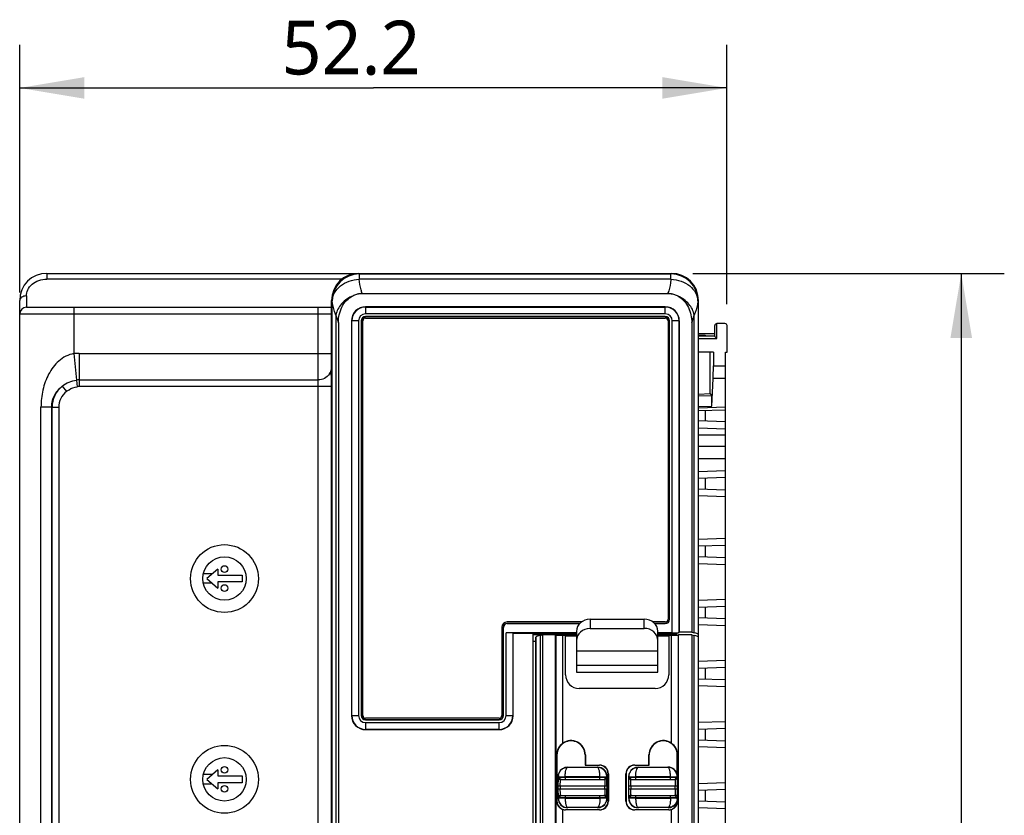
# Model space of a CAD drawing. Header units: inches. Extents: x 0 to 23.4, y 0 to 16.5.
# Tile 8 of 18: x 6.8 to 9.7, y 6.2 to 8.5. Entities that reach past the tile are written whole.
import ezdxf

# ---------------------------------------------------------------- set-up
doc = ezdxf.new("R2010")
doc.units = ezdxf.units.IN
doc.header["$LTSCALE"] = 1.28622
doc.header["$MEASUREMENT"] = 0
doc.layers.get('0').update_dxf_attribs({"linetype": 'CONTINUOUS'})
doc.layers.add('MIO-CMT0A_-DIM', color=7, linetype='CONTINUOUS')
doc.layers.add('MIO-CMT0A_-SHAPE', color=7, linetype='CONTINUOUS')
doc.styles.add('TEXTSTYLE_3', font='malgun.ttf')
doc.dimstyles.new('DIMSTYLE_1', dxfattribs={"dimtxt": 0.15625, "dimasz": 0.1875, "dimexe": 0.125, "dimexo": 0.0625, "dimgap": 0.039062, "dimtad": 1, "dimdec": 1, "dimzin": 4, "dimdsep": 46, "dimtxsty": 'TEXTSTYLE_3', "dimblk": '_FILLED', "dimblk1": '_FILLED', "dimblk2": '_FILLED', "dimcen": 0.09, "dimadec": 5, "dimazin": 1, "dimtfac": 1, "dimtdec": 5, "dimtofl": 0, "dimtmove": 0, "dimatfit": 3, "dimldrblk": '_FILLED', "dimfxl": 1, "dimtolj": 1, "dimtzin": 4, "dimarcsym": 0})
doc.dimstyles.new('DIMSTYLE_2', dxfattribs={"dimtxt": 0.15625, "dimasz": 0.1875, "dimexe": 0.125, "dimexo": 0.0625, "dimgap": 0.039062, "dimtad": 1, "dimdec": 5, "dimzin": 4, "dimdsep": 46, "dimtxsty": 'TEXTSTYLE_3', "dimblk": '_FILLED', "dimblk1": '_FILLED', "dimblk2": '_FILLED', "dimcen": 0.09, "dimadec": 5, "dimazin": 1, "dimtfac": 1, "dimtdec": 5, "dimtofl": 0, "dimtmove": 0, "dimatfit": 3, "dimldrblk": '_FILLED', "dimfxl": 1, "dimtolj": 1, "dimtzin": 4, "dimarcsym": 0})

# ---------------------------------------------------------------- blocks, each defined once
blk = doc.blocks.new('_FILLED')
at = {"color": 0, "linetype": 'BYBLOCK'}
blk.add_solid([(0, 0), (-1, 0.167), (-1, -0.167)], dxfattribs=at)
blk = doc.blocks.new('*D2')
at = {"layer": 'MIO-CMT0A_-DIM', "color": 2, "linetype": 'CONTINUOUS'}
for p, q in [((6.8006, 7.7326), (6.8006, 8.4513)), ((8.8537, 7.6991), (8.8537, 8.4513)), ((6.8006, 8.3263), (7.8272, 8.3263)), ((8.8537, 8.3263), (7.8272, 8.3263))]:
    blk.add_line(p, q, dxfattribs=at)
at = {"layer": 'MIO-CMT0A_-DIM', "color": 2, "linetype": 'CONTINUOUS', "xscale": 0.1875, "yscale": 0.1875, "zscale": 0.1875, "rotation": 180}
blk.add_blockref('_FILLED', (6.8006, 8.3263), dxfattribs=at)
at = {"layer": 'MIO-CMT0A_-DIM', "color": 2, "linetype": 'CONTINUOUS', "xscale": 0.1875, "yscale": 0.1875, "zscale": 0.1875}
blk.add_blockref('_FILLED', (8.8537, 8.3263), dxfattribs=at)
at = {"layer": 'MIO-CMT0A_-DIM', "color": 2, "linetype": 'CONTINUOUS', "insert": (7.7623, 8.5216), "char_height": 0.15625, "width": 0.406829, "attachment_point": 2, "line_spacing_factor": 0.9, "style": 'TEXTSTYLE_3'}
blk.add_mtext('52.2', dxfattribs=at)
blk = doc.blocks.new('*D4')
at = {"layer": 'MIO-CMT0A_-DIM', "color": 2, "linetype": 'CONTINUOUS'}
for p, q in [((8.7549, 7.7882), (9.6587, 7.7882)), ((9.5337, 7.7882), (9.5337, 5.8)), ((9.5337, 3.8118), (9.5337, 5.8)), ((8.7549, 3.8118), (9.6587, 3.8118))]:
    blk.add_line(p, q, dxfattribs=at)
at = {"layer": 'MIO-CMT0A_-DIM', "color": 2, "linetype": 'CONTINUOUS', "xscale": 0.1875, "yscale": 0.1875, "zscale": 0.1875}
for p, rotation in [((9.5337, 7.7882), 90), ((9.5337, 3.8118), 270)]:
    blk.add_blockref('_FILLED', p, dxfattribs=dict(at, rotation=rotation))
at = {"layer": 'MIO-CMT0A_-DIM', "color": 2, "linetype": 'CONTINUOUS', "insert": (9.3384, 5.7125), "char_height": 0.15625, "width": 0.359375, "attachment_point": 2, "rotation": 90, "line_spacing_factor": 0.9, "style": 'TEXTSTYLE_3'}
blk.add_mtext('101', dxfattribs=at)

msp = doc.modelspace()

# ---------------------------------------------------------------- linework, layer by layer
at = {"layer": 'MIO-CMT0A_-SHAPE', "color": 7, "linetype": 'CONTINUOUS'}
for p, q in [((6.879335, 7.788182), (6.879335, 7.771778)), ((6.879335, 7.788182), (8.692381, 7.788182)), ((7.785876, 7.787046), (7.784793, 7.788182)), ((7.786189, 7.786775), (7.785876, 7.787046)), ((7.786189, 7.786775), (7.786189, 7.771135)), ((7.786189, 7.786775), (8.690986, 7.786775)), ((8.691299, 7.787046), (8.690986, 7.786775)), ((8.690986, 7.771135), (8.690986, 7.786775)), ((8.692381, 7.788182), (8.691299, 7.787046)), ((7.736749, 7.771778), (6.879335, 7.771778)), ((8.690986, 7.771135), (7.78619, 7.771135)), ((6.82028, 7.722566), (6.82028, 7.689757)), ((7.795163, 7.729127), (7.7948, 7.73022)), ((8.682011, 7.729127), (7.795163, 7.729127)), ((8.682375, 7.73022), (8.682011, 7.729127)), ((6.800595, 3.914167), (6.800595, 7.709442)), ((6.82028, 7.689757), (7.706107, 7.689757)), ((6.958075, 7.689757), (6.958075, 7.555173)), ((7.666737, 3.91023), (7.666737, 7.689757)), ((7.70611, 3.890417), (7.706107, 7.709496)), ((7.707244, 7.708413), (7.706107, 7.709496)), ((7.707244, 3.938915), (7.707244, 7.708413)), ((7.707244, 7.708413), (7.707635, 7.708143)), ((8.674611, 7.691132), (7.804532, 7.691132)), ((7.804532, 7.690421), (7.804532, 7.670748)), ((7.804532, 7.690421), (8.674611, 7.690421)), ((8.674611, 7.670748), (8.674611, 7.690421)), ((8.76954, 7.708143), (8.769931, 7.708413)), ((8.771068, 7.709496), (8.769931, 7.708413)), ((8.769931, 7.708413), (8.769931, 6.741473)), ((8.771064, 3.890417), (8.771068, 7.709496)), ((7.706107, 7.670072), (6.800595, 7.670072)), ((7.718399, 7.667228), (7.718399, 4.073267)), ((7.718399, 7.667228), (7.725792, 7.644989)), ((8.674611, 7.670748), (7.804532, 7.670748)), ((8.674611, 7.662954), (7.804532, 7.662954)), ((8.674611, 7.662198), (7.804532, 7.662198)), ((8.751383, 7.644989), (8.758776, 7.667228)), ((8.758776, 6.745385), (8.758776, 7.667228)), ((7.725792, 7.644989), (7.725792, 4.139985)), ((7.763787, 7.650387), (7.763787, 6.504718)), ((7.764499, 6.504718), (7.764499, 7.650387)), ((7.784172, 7.650387), (7.764499, 7.650387)), ((7.784172, 7.650387), (7.784172, 6.504718)), ((7.791965, 7.650387), (7.791965, 6.504718)), ((7.792721, 7.650387), (7.792721, 6.504718)), ((7.796658, 6.504718), (7.796658, 7.650387)), ((7.804532, 7.658261), (8.674611, 7.658261)), ((8.682485, 7.650387), (8.682485, 6.784245)), ((8.686422, 6.784245), (8.686422, 7.650387)), ((8.687178, 6.784245), (8.687178, 7.650387)), ((8.694971, 6.744875), (8.694971, 7.650387)), ((8.714644, 7.650387), (8.694971, 7.650387)), ((8.714644, 7.650387), (8.714644, 6.745871)), ((8.715356, 6.746939), (8.715356, 7.650387)), ((8.751383, 7.644989), (8.751383, 6.746939)), ((8.818312, 7.605112), (8.818312, 7.636608)), ((8.824217, 7.599206), (8.824217, 7.642513)), ((8.847839, 7.642513), (8.824217, 7.642513)), ((8.853745, 7.559836), (8.853745, 7.636608)), ((8.818312, 7.612986), (8.771068, 7.612986)), ((8.771068, 7.609049), (8.790753, 7.609049)), ((8.771068, 7.60708), (8.818312, 7.60708)), ((8.790753, 7.609049), (8.790753, 7.60708)), ((8.824217, 7.599206), (8.818312, 7.605112)), ((8.771068, 7.599206), (8.824217, 7.599206)), ((6.958075, 7.555173), (6.967639, 7.459211)), ((6.973679, 7.555947), (7.706107, 7.555947)), ((6.97368, 7.555947), (6.97368, 7.45951)), ((8.814153, 7.559836), (8.771068, 7.559836)), ((8.804532, 7.438205), (8.804532, 7.559836)), ((8.814153, 7.559836), (8.814153, 7.519739)), ((8.849808, 4.040151), (8.849808, 7.559836)), ((8.849808, 7.559836), (8.853745, 7.559836)), ((8.814153, 7.519739), (8.849808, 7.519739)), ((7.704793, 7.502266), (7.704334, 7.49999)), ((7.704718, 7.492907), (7.706107, 7.492907)), ((7.705276, 7.504718), (7.704793, 7.502266)), ((6.924348, 7.460885), (6.936531, 7.445453)), ((6.97368, 7.478798), (7.666737, 7.478798)), ((8.81014, 7.402592), (8.813717, 7.483096)), ((8.849808, 7.483096), (8.813717, 7.483096)), ((7.706107, 7.45951), (6.97368, 7.45951)), ((8.804532, 7.438205), (8.771068, 7.437036)), ((8.810046, 7.432881), (8.771068, 7.431578)), ((8.804532, 7.438205), (8.810046, 7.432881)), ((8.81014, 7.402592), (8.810046, 7.432881)), ((8.771068, 7.401286), (8.81014, 7.402592)), ((6.862425, 4.199728), (6.862425, 7.400259)), ((6.893291, 7.400259), (6.862425, 7.400259)), ((6.893291, 7.400259), (6.893291, 4.199728)), ((6.893291, 7.400259), (6.89442, 7.39913)), ((6.89442, 4.200857), (6.89442, 7.39913)), ((6.914093, 7.39913), (6.89442, 7.39913)), ((6.914093, 7.399125), (6.914093, 4.200862)), ((8.849808, 7.399389), (8.771068, 7.396639)), ((8.771068, 7.389764), (8.849808, 7.392513)), ((8.790753, 7.390451), (8.790753, 7.359142)), ((8.849808, 7.35708), (8.771068, 7.35983)), ((8.771068, 7.340133), (8.849808, 7.337383)), ((8.771068, 7.319679), (8.849808, 7.319679)), ((8.771068, 7.286183), (8.849808, 7.286183)), ((8.849808, 7.249539), (8.771068, 7.249539)), ((8.849808, 7.21536), (8.771068, 7.21261)), ((8.849808, 7.195663), (8.771068, 7.192913)), ((8.790753, 7.193601), (8.790753, 7.162292)), ((8.771068, 7.162979), (8.849808, 7.16023)), ((8.771068, 7.143282), (8.849808, 7.140533)), ((8.849808, 7.018509), (8.771068, 7.01576)), ((8.849808, 6.998812), (8.771068, 6.996063)), ((8.790753, 6.99675), (8.790753, 6.965442)), ((8.771068, 6.966129), (8.849808, 6.963379)), ((8.771068, 6.946432), (8.849808, 6.943682)), ((7.375398, 6.929915), (7.343902, 6.902356)), ((7.375398, 6.929915), (7.375398, 6.912198)), ((7.358642, 6.916135), (7.333617, 6.916135)), ((7.358642, 6.888576), (7.333617, 6.888576)), ((7.343902, 6.902356), (7.375398, 6.874797)), ((7.358642, 6.916135), (7.358642, 6.915253)), ((7.358642, 6.889458), (7.358642, 6.888576)), ((7.375398, 6.912198), (7.446264, 6.912198)), ((7.375398, 6.892513), (7.375398, 6.874797)), ((7.446264, 6.892513), (7.375398, 6.892513)), ((7.446264, 6.912198), (7.446264, 6.892513)), ((8.849808, 6.841344), (8.771068, 6.838594)), ((8.849808, 6.821647), (8.771068, 6.818897)), ((8.790753, 6.819585), (8.790753, 6.788276)), ((8.431379, 6.776371), (8.215949, 6.776371)), ((8.456077, 6.784301), (8.613557, 6.78454)), ((8.456077, 6.784301), (8.456077, 6.757496)), ((8.613557, 6.757735), (8.613557, 6.78454)), ((8.674611, 6.776371), (8.638681, 6.776371)), ((8.771068, 6.788964), (8.849808, 6.786214)), ((8.200201, 6.760623), (8.200201, 6.504718)), ((8.204138, 6.504718), (8.204138, 6.760623)), ((8.204894, 6.504718), (8.204894, 6.760623)), ((8.426771, 6.772434), (8.215949, 6.772434)), ((8.215949, 6.771679), (8.426046, 6.771679)), ((8.416737, 6.749188), (8.416737, 6.630591)), ((8.456077, 6.757496), (8.613557, 6.757735)), ((8.674611, 6.772434), (8.643199, 6.772434)), ((8.643926, 6.771679), (8.674611, 6.771679)), ((8.652957, 6.630981), (8.652957, 6.749492)), ((8.714645, 6.745871), (8.715356, 6.746939)), ((8.751383, 6.746939), (8.715356, 6.746939)), ((8.751383, 6.746939), (8.758776, 6.745385)), ((8.771068, 6.769267), (8.849808, 6.766517)), ((8.212688, 6.504718), (8.212688, 6.744875)), ((8.416737, 6.744875), (8.212688, 6.744875)), ((8.232361, 6.744212), (8.232361, 6.504718)), ((8.232361, 6.744212), (8.233072, 6.743501)), ((8.233072, 6.504718), (8.233072, 6.743501)), ((8.233072, 6.743501), (8.290753, 6.743501)), ((8.290753, 3.890495), (8.290753, 6.744875)), ((8.416737, 6.742606), (8.290753, 6.742606)), ((8.290753, 6.74013), (8.416737, 6.74013)), ((8.290753, 6.721147), (8.298627, 6.721147)), ((8.298627, 6.732451), (8.299763, 6.733588)), ((8.29863, 3.890417), (8.298627, 6.732451)), ((8.299763, 3.938915), (8.299763, 6.733588)), ((8.310919, 6.7375), (8.318312, 6.739054)), ((8.310919, 6.7375), (8.310919, 4.073267)), ((8.318312, 6.739054), (8.318312, 4.139985)), ((8.356307, 6.739054), (8.318312, 6.739054)), ((8.356307, 4.13861), (8.356307, 6.739054)), ((8.357018, 6.737986), (8.357018, 4.139317)), ((8.359369, 6.738034), (8.360067, 6.74013)), ((8.361829, 6.739553), (8.361147, 6.737469)), ((8.416737, 6.737036), (8.376687, 6.736991)), ((8.376691, 6.736991), (8.376691, 6.424273)), ((8.385241, 6.622828), (8.385241, 6.736991)), ((8.416737, 6.735066), (8.385241, 6.735066)), ((8.694971, 6.744875), (8.652957, 6.744875)), ((8.708075, 6.742606), (8.652957, 6.742606)), ((8.652957, 6.74013), (8.708075, 6.74013)), ((8.693007, 6.736991), (8.652957, 6.737036)), ((8.684453, 6.735066), (8.652957, 6.735066)), ((8.684453, 6.736991), (8.684453, 6.622828)), ((8.693003, 6.424273), (8.693003, 6.736991)), ((8.700801, 6.737077), (8.699991, 6.739553)), ((8.700858, 6.737079), (8.701799, 6.73802)), ((8.701753, 6.74013), (8.702752, 6.737131)), ((8.708075, 6.74013), (8.708075, 6.742606)), ((8.712676, 4.139322), (8.712676, 6.737986)), ((8.713386, 4.13861), (8.713387, 6.739054)), ((8.751383, 6.739054), (8.713387, 6.739054)), ((8.751383, 6.739054), (8.751383, 4.139985)), ((8.751383, 6.739054), (8.758776, 6.7375)), ((8.758776, 4.073267), (8.758776, 6.7375)), ((8.769931, 6.741473), (8.771068, 6.740336)), ((8.769931, 6.733588), (8.769931, 3.938915)), ((8.769931, 6.733588), (8.771068, 6.732451)), ((8.416737, 6.692685), (8.652957, 6.693042)), ((8.849808, 6.664179), (8.771068, 6.661429)), ((8.652957, 6.650474), (8.416737, 6.650117)), ((8.416737, 6.630591), (8.652957, 6.630981)), ((8.849808, 6.644482), (8.771068, 6.641732)), ((8.790753, 6.642419), (8.790753, 6.611111)), ((8.771068, 6.611798), (8.849808, 6.609049)), ((8.645083, 6.583458), (8.424611, 6.583458)), ((8.771068, 6.592101), (8.849808, 6.589352)), ((7.763787, 6.504718), (7.784172, 6.504718)), ((8.192327, 6.496844), (7.804532, 6.496844)), ((7.804532, 6.492907), (8.192327, 6.492907)), ((7.804532, 6.492151), (8.192327, 6.492151)), ((8.212688, 6.504718), (8.232361, 6.504718)), ((7.804532, 6.484357), (7.804532, 6.463973)), ((7.804532, 6.484357), (8.192327, 6.484357)), ((8.192327, 6.464684), (7.804532, 6.464684)), ((7.804532, 6.463973), (8.192327, 6.463973)), ((8.192327, 6.464684), (8.192327, 6.484357)), ((8.849808, 6.487013), (8.771068, 6.484264)), ((8.849808, 6.467316), (8.771068, 6.464567)), ((8.790753, 6.465254), (8.790753, 6.433946)), ((8.771232, 6.434627), (8.849808, 6.431883)), ((8.771068, 6.414936), (8.849808, 6.412186)), ((8.359235, 6.390545), (8.359235, 6.256686)), ((8.360166, 6.390545), (8.359235, 6.390545)), ((8.360166, 6.390545), (8.360206, 6.256686)), ((8.441812, 6.390541), (8.441803, 6.360493)), ((8.442558, 6.390545), (8.441812, 6.390545)), ((8.442558, 6.390545), (8.442558, 6.361248)), ((8.627136, 6.361248), (8.627136, 6.390545)), ((8.627891, 6.360493), (8.627882, 6.390541)), ((8.709515, 6.332915), (8.709529, 6.390545)), ((8.710459, 6.390545), (8.709529, 6.390545)), ((8.710459, 6.256686), (8.710459, 6.390545)), ((7.375398, 6.347238), (7.343902, 6.319679)), ((7.375398, 6.347238), (7.375398, 6.329521)), ((8.391663, 6.354594), (8.477244, 6.354594)), ((8.442558, 6.361248), (8.441803, 6.360493)), ((8.441803, 6.360493), (8.483667, 6.360493)), ((8.442558, 6.361248), (8.483666, 6.361248)), ((8.586028, 6.361248), (8.627136, 6.361248)), ((8.586028, 6.360493), (8.627891, 6.360493)), ((8.596387, 6.354594), (8.681969, 6.354594)), ((8.627136, 6.361248), (8.627891, 6.360493)), ((7.358642, 6.333458), (7.333617, 6.333458)), ((7.343902, 6.319679), (7.375398, 6.292119)), ((7.358642, 6.333458), (7.358642, 6.332576)), ((7.375398, 6.329521), (7.446264, 6.329521)), ((7.446264, 6.329521), (7.446264, 6.309836)), ((8.363587, 6.299992), (8.363587, 6.327552)), ((8.364017, 6.299992), (8.364173, 6.324381)), ((8.364173, 6.326968), (8.364224, 6.328651)), ((8.364173, 6.326968), (8.372975, 6.327018)), ((8.364173, 6.326968), (8.364173, 6.324381)), ((8.366644, 6.325556), (8.367703, 6.325584)), ((8.367703, 6.325584), (8.501204, 6.325584)), ((8.367703, 6.325584), (8.367872, 6.324103)), ((8.368531, 6.318971), (8.370078, 6.318753)), ((8.369922, 6.299994), (8.370078, 6.318753)), ((8.372549, 6.319679), (8.496358, 6.319679)), ((8.372975, 6.327018), (8.383857, 6.327036)), ((8.383857, 6.327036), (8.383857, 6.319679)), ((8.48505, 6.327036), (8.383857, 6.327036)), ((8.48505, 6.319679), (8.48505, 6.327036)), ((8.48505, 6.327036), (8.504734, 6.326968)), ((8.500376, 6.318971), (8.498829, 6.318753)), ((8.498829, 6.318753), (8.49891, 6.314672)), ((8.501153, 6.32478), (8.501204, 6.325584)), ((8.504734, 6.326968), (8.504734, 6.324381)), ((8.504734, 6.324381), (8.50489, 6.299994)), ((8.50532, 6.299994), (8.50532, 6.327552)), ((8.5087, 6.256686), (8.508724, 6.335427)), ((8.509487, 6.335427), (8.509487, 6.256686)), ((8.560207, 6.256686), (8.560207, 6.335427)), ((8.56097, 6.335427), (8.560994, 6.256686)), ((8.568312, 6.299992), (8.568312, 6.327552)), ((8.568742, 6.299992), (8.568897, 6.324381)), ((8.568897, 6.326968), (8.568949, 6.328651)), ((8.568897, 6.326968), (8.577699, 6.327018)), ((8.568897, 6.326968), (8.568897, 6.324381)), ((8.571368, 6.325556), (8.572427, 6.325584)), ((8.572427, 6.325584), (8.705929, 6.325584)), ((8.572427, 6.325584), (8.572596, 6.324103)), ((8.573255, 6.318971), (8.574803, 6.318753)), ((8.574647, 6.299994), (8.574803, 6.318753)), ((8.577273, 6.319679), (8.701082, 6.319679)), ((8.577699, 6.327018), (8.588582, 6.327036)), ((8.689774, 6.327036), (8.588582, 6.327036)), ((8.588582, 6.327036), (8.588582, 6.319679)), ((8.689774, 6.319679), (8.689774, 6.327036)), ((8.689774, 6.327036), (8.709458, 6.326968)), ((8.7051, 6.318971), (8.703553, 6.318753)), ((8.703553, 6.318753), (8.703634, 6.314672)), ((8.705877, 6.32478), (8.705929, 6.325584)), ((8.709458, 6.326968), (8.709458, 6.324381)), ((8.709458, 6.324381), (8.709614, 6.299994)), ((8.710044, 6.299994), (8.710044, 6.327552)), ((7.358642, 6.305899), (7.333617, 6.305899)), ((7.358642, 6.306781), (7.358642, 6.305899)), ((7.375398, 6.309836), (7.375398, 6.292119)), ((7.446264, 6.309836), (7.375398, 6.309836)), ((8.363587, 6.264561), (8.363587, 6.292119)), ((8.50489, 6.299994), (8.364017, 6.299994)), ((8.364017, 6.292119), (8.364017, 6.299992)), ((8.364017, 6.292119), (8.50489, 6.292119)), ((8.364173, 6.267732), (8.364017, 6.292119)), ((8.369922, 6.299994), (8.369922, 6.292119)), ((8.369997, 6.277441), (8.369922, 6.292119)), ((8.498984, 6.292119), (8.498829, 6.27336)), ((8.49891, 6.314672), (8.498984, 6.299994)), ((8.498984, 6.292119), (8.498984, 6.299994)), ((8.50489, 6.292119), (8.504734, 6.267732)), ((8.50489, 6.299994), (8.50489, 6.292119)), ((8.50532, 6.264561), (8.50532, 6.292119)), ((8.568312, 6.264561), (8.568312, 6.292119)), ((8.709614, 6.299994), (8.568742, 6.299994)), ((8.568742, 6.292119), (8.568742, 6.299992)), ((8.568742, 6.292119), (8.709614, 6.292119)), ((8.568897, 6.267732), (8.568742, 6.292119)), ((8.574647, 6.299994), (8.574647, 6.292119)), ((8.574722, 6.277441), (8.574647, 6.292119)), ((8.703709, 6.292119), (8.703553, 6.27336)), ((8.703634, 6.314672), (8.703709, 6.299994)), ((8.703709, 6.292119), (8.703709, 6.299994)), ((8.709614, 6.292119), (8.709458, 6.267732)), ((8.709614, 6.299994), (8.709614, 6.292119)), ((8.710044, 6.264561), (8.710044, 6.292119)), ((8.849808, 6.309848), (8.771068, 6.307098)), ((8.849808, 6.290151), (8.771068, 6.287401)), ((8.790753, 6.288089), (8.790753, 6.25678)), ((8.364173, 6.267732), (8.364173, 6.265145)), ((8.383857, 6.265077), (8.364173, 6.265145)), ((8.367754, 6.267333), (8.367703, 6.266529)), ((8.501204, 6.266529), (8.367703, 6.266529)), ((8.368531, 6.273142), (8.370078, 6.27336)), ((8.370078, 6.27336), (8.369997, 6.277441)), ((8.372549, 6.272434), (8.496358, 6.272434)), ((8.383857, 6.272434), (8.383857, 6.265077)), ((8.383857, 6.265077), (8.48505, 6.265077)), ((8.48505, 6.265077), (8.48505, 6.272434)), ((8.495932, 6.265095), (8.48505, 6.265077)), ((8.504734, 6.265145), (8.495932, 6.265095)), ((8.500376, 6.273142), (8.498829, 6.27336)), ((8.501204, 6.266529), (8.501035, 6.26801)), ((8.502263, 6.266557), (8.501204, 6.266529)), ((8.504734, 6.265145), (8.504683, 6.263465)), ((8.504734, 6.265145), (8.504734, 6.267732)), ((8.568897, 6.267732), (8.568897, 6.265145)), ((8.588582, 6.265077), (8.568897, 6.265145)), ((8.572478, 6.267333), (8.572427, 6.266529)), ((8.705929, 6.266529), (8.572427, 6.266529)), ((8.573256, 6.273142), (8.574803, 6.27336)), ((8.574803, 6.27336), (8.574722, 6.277441)), ((8.577273, 6.272434), (8.701082, 6.272434)), ((8.588582, 6.272434), (8.588582, 6.265077)), ((8.588582, 6.265077), (8.689774, 6.265077)), ((8.689774, 6.265077), (8.689774, 6.272434)), ((8.700657, 6.265095), (8.689774, 6.265077)), ((8.709458, 6.265145), (8.700657, 6.265095)), ((8.7051, 6.273142), (8.703553, 6.27336)), ((8.705929, 6.266529), (8.70576, 6.26801)), ((8.706988, 6.266557), (8.705929, 6.266529)), ((8.709458, 6.265145), (8.709407, 6.263465)), ((8.709458, 6.265145), (8.709458, 6.267732)), ((8.359235, 6.256686), (8.360206, 6.256686)), ((8.376691, 6.232322), (8.376691, 6.177214)), ((8.483667, 6.23166), (8.38524, 6.23166)), ((8.483666, 6.230865), (8.385241, 6.230865)), ((8.477244, 6.237519), (8.391663, 6.237519)), ((8.684454, 6.23166), (8.586028, 6.23166)), ((8.684453, 6.230865), (8.586028, 6.230865)), ((8.681969, 6.237519), (8.596387, 6.237519)), ((8.693003, 6.177214), (8.693003, 6.232322)), ((8.709489, 6.259111), (8.709488, 6.256687)), ((8.709488, 6.256686), (8.710459, 6.256686)), ((8.771068, 6.257468), (8.849808, 6.254718)), ((8.771068, 6.237771), (8.849808, 6.235021))]:
    msp.add_line(p, q, dxfattribs=at)
for centre, radius in [((7.395083, 6.902356), 0.098428), ((7.395083, 6.902356), 0.062992), ((7.395083, 6.929915), 0.009843), ((7.395083, 6.874797), 0.009843), ((7.395083, 6.319679), 0.098428), ((7.395083, 6.319679), 0.062992), ((7.395083, 6.347238), 0.009843), ((7.395083, 6.292119), 0.009843)]:
    msp.add_circle(centre, radius, dxfattribs=at)
for centre, radius, start, end in [((6.879335, 7.709442), 0.07874, 90, 180), ((7.784847, 7.709442), 0.07874, 90.039261, 179.960739), ((7.786132, 7.708158), 0.078889, 90.18566, 179.81434), ((7.786567, 7.707848), 0.078931, 90.274818, 179.786143), ((8.690607, 7.707848), 0.078931, 0.213856, 89.725182), ((8.691043, 7.708158), 0.078889, 0.18566, 89.81434), ((8.692327, 7.709442), 0.07874, 0.039261, 89.960739), ((7.795156, 7.666442), 0.062735, 113.581102, 115.321073), ((7.794842, 7.667105), 0.062002, 103.219104, 113.560367), ((7.806593, 7.632112), 0.098815, 96.854081, 105.212436), ((8.670582, 7.632112), 0.098815, 74.787564, 83.145919), ((8.682334, 7.667102), 0.062004, 66.442253, 76.783165), ((8.682162, 7.666743), 0.062402, 61.360195, 66.429053), ((6.82028, 7.670072), 0.019685, 90, 180), ((7.804532, 7.650387), 0.040745, 90, 180), ((7.804532, 7.650387), 0.040034, 90, 180), ((8.674611, 7.650387), 0.040745, 0, 90), ((8.674611, 7.650387), 0.040034, 0, 90), ((7.804532, 7.650387), 0.02036, 90, 180), ((7.804532, 7.650387), 0.012567, 90, 180), ((7.804532, 7.650387), 0.011811, 90, 180), ((8.674611, 7.650387), 0.02036, 0, 90), ((8.674611, 7.650387), 0.012567, 0, 90), ((8.674611, 7.650387), 0.011811, 0, 90), ((7.804532, 7.650387), 0.007874, 90, 180), ((8.674611, 7.650387), 0.007874, 0, 90), ((8.824217, 7.636608), 0.005906, 90, 180), ((8.847839, 7.636608), 0.005906, 0, 90), ((6.973682, 7.398314), 0.157633, 90.001234, 95.681891), ((7.667835, 7.517491), 0.038282, 326.016523, 350.751748), ((6.973118, 7.39912), 0.078698, 128.294889, 179.992488), ((6.973679, 7.398403), 0.080395, 89.999594, 95.672213), ((6.973106, 7.399141), 0.059013, 128.299998, 180.015196), ((6.973679, 7.398403), 0.061107, 89.99928, 95.672363), ((8.215949, 6.760623), 0.015748, 90, 180), ((8.674611, 6.784245), 0.012567, 270, 360), ((8.674611, 6.784245), 0.011811, 270, 360), ((8.674611, 6.784245), 0.007874, 270, 360), ((8.215949, 6.760623), 0.011811, 90, 180), ((8.215949, 6.760623), 0.011055, 90, 180), ((8.424611, 6.622828), 0.03937, 180, 270), ((8.645083, 6.622828), 0.03937, 270, 360), ((7.804532, 6.504718), 0.040745, 180, 270), ((7.804532, 6.504718), 0.040034, 180, 270), ((7.804532, 6.504718), 0.02036, 180, 270), ((7.804532, 6.504718), 0.012567, 180, 270), ((7.804532, 6.504718), 0.011811, 180, 270), ((7.804532, 6.504718), 0.007874, 180, 270), ((8.192327, 6.504718), 0.040745, 270, 360), ((8.192327, 6.504718), 0.040034, 270, 360), ((8.192327, 6.504718), 0.02036, 270, 360), ((8.192327, 6.504718), 0.012567, 270, 360), ((8.192327, 6.504718), 0.011811, 270, 360), ((8.192327, 6.504718), 0.007874, 270, 360), ((8.400989, 6.390554), 0.040824, 359.981009, 180.019019), ((8.400989, 6.390545), 0.041569, 0, 125.768187), ((8.668705, 6.390545), 0.041569, 54.231813, 180), ((8.668705, 6.390554), 0.040824, 359.981007, 180.019019), ((8.39114, 6.327555), 0.027551, 90.054581, 157.598853), ((8.477757, 6.327549), 0.027562, 0.00997, 89.99294), ((8.483666, 6.335427), 0.025821, 0, 90), ((8.483665, 6.335433), 0.02506, 359.984335, 89.995822), ((8.586028, 6.335427), 0.025821, 90, 180), ((8.586029, 6.335433), 0.02506, 90.004178, 180.015665), ((8.595864, 6.327555), 0.027551, 90.054581, 157.598853), ((8.682483, 6.327552), 0.027559, 6.642805, 89.996146), ((8.39196, 6.326946), 0.027787, 172.875493, 176.481662), ((8.596684, 6.326946), 0.027787, 172.875493, 176.481662), ((8.682679, 6.32754), 0.027365, 0.028676, 6.716228), ((8.39115, 6.264564), 0.027562, 180.00997, 269.99294), ((8.476948, 6.265167), 0.027787, 352.872878, 356.489103), ((8.595874, 6.264564), 0.027562, 180.00997, 269.99294), ((8.682213, 6.264625), 0.027833, 337.69037, 353.322197), ((8.681672, 6.265167), 0.027787, 352.872878, 356.489103), ((8.682681, 6.264573), 0.027363, 353.316037, 359.971497), ((8.385242, 6.256695), 0.025036, 180.019245, 269.995826), ((8.385241, 6.256686), 0.025821, 250.664295, 270), ((8.477767, 6.264558), 0.027551, 270.054581, 337.598853), ((8.483666, 6.256686), 0.025821, 270, 360), ((8.483665, 6.256695), 0.025036, 270.004174, 359.980754), ((8.586028, 6.256686), 0.025821, 180, 270), ((8.586029, 6.256695), 0.025036, 180.019245, 269.995826), ((8.682491, 6.264558), 0.027551, 270.054581, 337.598853), ((8.684453, 6.256686), 0.025821, 270, 289.335705), ((8.684459, 6.256694), 0.025029, 270.053456, 359.984881)]:
    msp.add_arc(centre, radius, start, end, dxfattribs=at)
for centre, major_axis, ratio, start_param, end_param in [((7.806943, 7.630702), (-0.031661, 0.095239), 0.78454555, -0.25512871, -0.07102404), ((8.670232, 7.630702), (0.031661, 0.095239), 0.78454555, 0.07102404, 0.25512871), ((8.813466, 7.519739), (0, 0.03937), 0.01745506, -2.767273, -1.57081029), ((8.456107, 6.74922), (0.03937, 0.000159), 0.89105156, 1.56794855, 3.13798316), ((8.613587, 6.749459), (0.03937, 0.000159), 0.89105156, -0.00360949, 1.56794855), ((8.456107, 6.722415), (0.03937, 0.000159), 0.89105156, 1.56794855, 3.13798316), ((8.613587, 6.722654), (0.03937, 0.000159), 0.89105156, -0.00360949, 1.56794855), ((8.37677, 6.740393), (0.393701, 0), 0.05240778, 6.33554518, 6.5275314), ((8.692925, 6.732508), (0.393701, 0), 0.05240778, 2.89724656, 3.08923278), ((8.37677, 6.732508), (0.393701, 0), 0.05240778, 0.05235988, 0.2443461)]:
    msp.add_ellipse(centre, major_axis=major_axis, ratio=ratio, start_param=start_param, end_param=end_param, dxfattribs=at)
for points, knots in [([(6.82028, 7.722566), (6.820281, 7.728469), (6.82316, 7.74137), (6.835979, 7.757918), (6.855833, 7.769179), (6.871433, 7.771778), (6.879335, 7.771778)], [0, 0, 0, 0, 0.20918462, 0.45208048, 0.7199912, 1, 1, 1, 1]), ([(7.707636, 7.708143), (7.708056, 7.716303), (7.713243, 7.733233), (7.731331, 7.753537), (7.756711, 7.767196), (7.77624, 7.770806), (7.786189, 7.771135)], [0, 0, 0, 0, 0.22382883, 0.46571661, 0.72732098, 1, 1, 1, 1]), ([(7.7948, 7.73022), (7.793687, 7.733575), (7.789655, 7.746936), (7.787136, 7.760759), (7.78619, 7.771135)], [0, 0, 0, 0, 0.25331005, 1, 1, 1, 1]), ([(8.690986, 7.771135), (8.690671, 7.767694), (8.688993, 7.753837), (8.685679, 7.740186), (8.682375, 7.73022)], [0, 0, 0, 0, 0.24761587, 1, 1, 1, 1]), ([(8.690986, 7.771135), (8.700932, 7.770806), (8.720456, 7.767199), (8.745836, 7.753544), (8.763931, 7.733241), (8.769121, 7.716306), (8.769541, 7.708143)], [0, 0, 0, 0, 0.27259445, 0.53414169, 0.77609899, 1, 1, 1, 1]), ([(6.82028, 7.722566), (6.817845, 7.722566), (6.812958, 7.72197), (6.806447, 7.719269), (6.801776, 7.714913), (6.800595, 7.711117), (6.800595, 7.709443)], [0, 0, 0, 0, 0.2824604, 0.56418342, 0.80570389, 1, 1, 1, 1]), ([(7.768255, 7.723115), (7.755729, 7.717874), (7.73365, 7.703064), (7.720504, 7.679192), (7.718399, 7.667228)], [0, 0, 0, 0, 0.52780741, 1, 1, 1, 1]), ([(7.725792, 7.644989), (7.725792, 7.652795), (7.727355, 7.668459), (7.734975, 7.690831), (7.748398, 7.710386), (7.761296, 7.719813), (7.768325, 7.72315)], [0, 0, 0, 0, 0.25036342, 0.50055326, 0.75045587, 1, 1, 1, 1]), ([(8.758776, 7.667228), (8.756752, 7.678734), (8.744356, 7.701728), (8.723508, 7.716435), (8.711615, 7.72182)], [0, 0, 0, 0, 0.47223559, 1, 1, 1, 1]), ([(8.712071, 7.72151), (8.718671, 7.71798), (8.730544, 7.708256), (8.742917, 7.689159), (8.749936, 7.667553), (8.751383, 7.652496), (8.751383, 7.644989)], [0, 0, 0, 0, 0.24959409, 0.49951851, 0.74968424, 1, 1, 1, 1]), ([(7.718399, 7.667228), (7.717014, 7.670565), (7.71202, 7.683784), (7.708831, 7.697696), (7.707635, 7.708143)], [0, 0, 0, 0, 0.25572661, 1, 1, 1, 1]), ([(8.76954, 7.708143), (8.769144, 7.704693), (8.767026, 7.690717), (8.762859, 7.677071), (8.758776, 7.667228)], [0, 0, 0, 0, 0.2457698, 1, 1, 1, 1]), ([(6.958075, 7.555173), (6.94989, 7.553951), (6.933952, 7.548666), (6.913612, 7.534489), (6.897098, 7.516374), (6.87977, 7.4888), (6.865949, 7.449762), (6.862425, 7.416824), (6.862425, 7.400259)], [0, 0, 0, 0, 0.1264266, 0.25137941, 0.37505335, 0.49840992, 0.74693058, 1, 1, 1, 1]), ([(7.699589, 7.496113), (7.696038, 7.490846), (7.686098, 7.481933), (7.673141, 7.478798), (7.666737, 7.478798)], [0, 0, 0, 0, 0.49795503, 1, 1, 1, 1]), ([(7.704334, 7.49999), (7.704095, 7.498757), (7.70373, 7.496715), (7.703702, 7.494563), (7.703951, 7.493768)], [0, 0, 0, 0, 0.60124668, 1, 1, 1, 1]), ([(7.703951, 7.493768), (7.703992, 7.493638), (7.704122, 7.49328), (7.704458, 7.492907), (7.704718, 7.492907)], [0, 0, 0, 0, 0.34205638, 1, 1, 1, 1]), ([(6.893291, 7.400259), (6.893284, 7.406712), (6.894907, 7.419174), (6.903738, 7.441072), (6.915473, 7.45429), (6.924348, 7.460885)], [0, 0, 0, 0, 0.27527218, 0.52835955, 1, 1, 1, 1]), ([(6.924348, 7.460885), (6.930305, 7.465537), (6.943327, 7.473567), (6.958197, 7.477659), (6.965733, 7.478404)], [0, 0, 0, 0, 0.49952568, 1, 1, 1, 1]), ([(6.936531, 7.445453), (6.938847, 7.447281), (6.948138, 7.453869), (6.959216, 7.458375), (6.967639, 7.459211)], [0, 0, 0, 0, 0.2584727, 1, 1, 1, 1]), ([(8.694976, 6.744875), (8.697435, 6.744875), (8.701013, 6.744908), (8.705569, 6.745032), (8.708492, 6.745146), (8.710895, 6.7453), (8.712773, 6.74543), (8.71388, 6.745649), (8.714547, 6.745724), (8.714645, 6.745871)], [0, 0, 0, 0, 0.37383457, 0.54355973, 0.69320376, 0.81746399, 0.91197796, 0.97319117, 1, 1, 1, 1]), ([(8.232361, 6.744212), (8.232241, 6.744332), (8.2316, 6.744337), (8.230477, 6.74452), (8.228609, 6.744587), (8.226202, 6.744698), (8.223281, 6.744771), (8.218725, 6.744854), (8.215149, 6.744875), (8.21269, 6.744875)], [0, 0, 0, 0, 0.02586888, 0.08687188, 0.18139217, 0.30577298, 0.45562171, 0.62560339, 1, 1, 1, 1]), ([(8.376687, 6.736991), (8.374228, 6.736991), (8.37065, 6.737023), (8.366093, 6.737147), (8.363171, 6.737261), (8.360768, 6.737415), (8.35889, 6.737546), (8.357783, 6.737764), (8.357116, 6.73784), (8.357018, 6.737986)], [0, 0, 0, 0, 0.37383457, 0.54355973, 0.69320377, 0.817464, 0.91197796, 0.97319112, 1, 1, 1, 1]), ([(8.712676, 6.737986), (8.712578, 6.73784), (8.711911, 6.737764), (8.710804, 6.737546), (8.708926, 6.737415), (8.706523, 6.737261), (8.703601, 6.737147), (8.699044, 6.737023), (8.695467, 6.736991), (8.693007, 6.736991)], [0, 0, 0, 0, 0.02680888, 0.08802204, 0.182536, 0.30679623, 0.45644027, 0.62616543, 1, 1, 1, 1]), ([(8.376691, 6.424273), (8.37137, 6.42044), (8.362461, 6.410205), (8.359235, 6.397007), (8.359235, 6.390545)], [0, 0, 0, 0, 0.50369982, 1, 1, 1, 1]), ([(8.710459, 6.390545), (8.710459, 6.397007), (8.707233, 6.410205), (8.698324, 6.42044), (8.693003, 6.424273)], [0, 0, 0, 0, 0.4963002, 1, 1, 1, 1]), ([(8.364387, 6.330392), (8.364804, 6.333727), (8.366876, 6.340269), (8.373215, 6.348225), (8.381839, 6.353387), (8.388417, 6.354586), (8.391664, 6.354594)], [0, 0, 0, 0, 0.25451224, 0.50607516, 0.7541714, 1, 1, 1, 1]), ([(8.383857, 6.327036), (8.383866, 6.330613), (8.384276, 6.337235), (8.38558, 6.344932), (8.387269, 6.349861), (8.388698, 6.352741), (8.390468, 6.354553), (8.391662, 6.354594)], [0, 0, 0, 0, 0.36037149, 0.66648909, 0.78561555, 0.87960608, 1, 1, 1, 1]), ([(8.504192, 6.332288), (8.502939, 6.338449), (8.496131, 6.350172), (8.483345, 6.354572), (8.477243, 6.354594)], [0, 0, 0, 0, 0.50749115, 1, 1, 1, 1]), ([(8.48505, 6.327036), (8.485093, 6.330596), (8.484733, 6.335771), (8.483766, 6.342298), (8.482822, 6.346411), (8.481647, 6.349815), (8.480229, 6.352726), (8.478443, 6.354558), (8.477244, 6.354594)], [0, 0, 0, 0, 0.35852977, 0.52075699, 0.66388369, 0.78408014, 0.87919812, 1, 1, 1, 1]), ([(8.569111, 6.330392), (8.569528, 6.333727), (8.5716, 6.340269), (8.577939, 6.348225), (8.586563, 6.353387), (8.593142, 6.354586), (8.596388, 6.354594)], [0, 0, 0, 0, 0.25451224, 0.50607516, 0.7541714, 1, 1, 1, 1]), ([(8.588581, 6.327036), (8.58859, 6.330613), (8.589, 6.337235), (8.590304, 6.344932), (8.591994, 6.349861), (8.593423, 6.352741), (8.595193, 6.354553), (8.596387, 6.354594)], [0, 0, 0, 0, 0.36037149, 0.66648909, 0.78561555, 0.87960608, 1, 1, 1, 1]), ([(8.708916, 6.332288), (8.707664, 6.338449), (8.700855, 6.350172), (8.688069, 6.354572), (8.681968, 6.354594)], [0, 0, 0, 0, 0.50749115, 1, 1, 1, 1]), ([(8.689774, 6.327036), (8.689818, 6.330596), (8.689457, 6.335771), (8.688491, 6.342298), (8.687546, 6.346411), (8.686371, 6.349815), (8.684953, 6.352726), (8.683167, 6.354558), (8.681969, 6.354594)], [0, 0, 0, 0, 0.35852977, 0.52075699, 0.66388369, 0.78408014, 0.87919812, 1, 1, 1, 1]), ([(8.364173, 6.324381), (8.364179, 6.324549), (8.364363, 6.325041), (8.365348, 6.325452), (8.366145, 6.325527), (8.366644, 6.325556)], [0, 0, 0, 0, 0.17074774, 0.49246756, 1, 1, 1, 1]), ([(8.364173, 6.324381), (8.364176, 6.323194), (8.365061, 6.320682), (8.367315, 6.319301), (8.368531, 6.318971)], [0, 0, 0, 0, 0.48500165, 1, 1, 1, 1]), ([(8.369069, 6.321474), (8.369295, 6.321189), (8.370232, 6.320245), (8.371584, 6.319679), (8.372549, 6.319679)], [0, 0, 0, 0, 0.27403023, 1, 1, 1, 1]), ([(8.370078, 6.318753), (8.370084, 6.318906), (8.370293, 6.319366), (8.371287, 6.319643), (8.372059, 6.319679), (8.372549, 6.319679)], [0, 0, 0, 0, 0.16118241, 0.48279022, 1, 1, 1, 1]), ([(8.496358, 6.319679), (8.497512, 6.319679), (8.500043, 6.320925), (8.500987, 6.323449), (8.501153, 6.32478)], [0, 0, 0, 0, 0.46260999, 1, 1, 1, 1]), ([(8.496358, 6.319679), (8.496707, 6.319679), (8.49752, 6.319685), (8.498809, 6.31931), (8.498829, 6.318753)], [0, 0, 0, 0, 0.38494562, 1, 1, 1, 1]), ([(8.504734, 6.324381), (8.504731, 6.323194), (8.503845, 6.320682), (8.501592, 6.319301), (8.500376, 6.318971)], [0, 0, 0, 0, 0.48511305, 1, 1, 1, 1]), ([(8.501204, 6.325584), (8.501707, 6.325584), (8.502837, 6.325592), (8.504704, 6.325154), (8.504734, 6.324381)], [0, 0, 0, 0, 0.39383656, 1, 1, 1, 1]), ([(8.568897, 6.324381), (8.568904, 6.324549), (8.569088, 6.325041), (8.570073, 6.325452), (8.57087, 6.325527), (8.571368, 6.325556)], [0, 0, 0, 0, 0.17074774, 0.49246756, 1, 1, 1, 1]), ([(8.568897, 6.324381), (8.568901, 6.323194), (8.569786, 6.320682), (8.572039, 6.319301), (8.573255, 6.318971)], [0, 0, 0, 0, 0.48500165, 1, 1, 1, 1]), ([(8.573793, 6.321474), (8.574019, 6.321189), (8.574957, 6.320245), (8.576308, 6.319679), (8.577273, 6.319679)], [0, 0, 0, 0, 0.27403023, 1, 1, 1, 1]), ([(8.574803, 6.318753), (8.574808, 6.318906), (8.575017, 6.319366), (8.576012, 6.319643), (8.576783, 6.319679), (8.577273, 6.319679)], [0, 0, 0, 0, 0.16118278, 0.48279042, 1, 1, 1, 1]), ([(8.701082, 6.319679), (8.702237, 6.319679), (8.704767, 6.320925), (8.705711, 6.323449), (8.705877, 6.32478)], [0, 0, 0, 0, 0.46260999, 1, 1, 1, 1]), ([(8.701082, 6.319679), (8.701431, 6.319679), (8.702244, 6.319685), (8.703533, 6.31931), (8.703553, 6.318753)], [0, 0, 0, 0, 0.38494562, 1, 1, 1, 1]), ([(8.709458, 6.324381), (8.709455, 6.323194), (8.70857, 6.320682), (8.706316, 6.319301), (8.7051, 6.318971)], [0, 0, 0, 0, 0.48511305, 1, 1, 1, 1]), ([(8.705929, 6.325584), (8.706432, 6.325584), (8.707562, 6.325592), (8.709428, 6.325154), (8.709458, 6.324381)], [0, 0, 0, 0, 0.39383656, 1, 1, 1, 1]), ([(8.364173, 6.267732), (8.364176, 6.268919), (8.365061, 6.271431), (8.367315, 6.272812), (8.368531, 6.273142)], [0, 0, 0, 0, 0.48511305, 1, 1, 1, 1]), ([(8.367703, 6.266529), (8.3672, 6.266529), (8.36607, 6.266521), (8.364203, 6.266959), (8.364173, 6.267732)], [0, 0, 0, 0, 0.39383655, 1, 1, 1, 1]), ([(8.364715, 6.259826), (8.365967, 6.253665), (8.372776, 6.241942), (8.385562, 6.23754), (8.391664, 6.237519)], [0, 0, 0, 0, 0.50750104, 1, 1, 1, 1]), ([(8.372549, 6.272434), (8.371394, 6.272434), (8.368864, 6.271188), (8.36792, 6.268664), (8.367754, 6.267333)], [0, 0, 0, 0, 0.46261006, 1, 1, 1, 1]), ([(8.372549, 6.272434), (8.3722, 6.272434), (8.371387, 6.272428), (8.370098, 6.272803), (8.370078, 6.27336)], [0, 0, 0, 0, 0.3849457, 1, 1, 1, 1]), ([(8.383857, 6.265077), (8.383813, 6.261518), (8.384174, 6.256342), (8.385141, 6.249815), (8.386085, 6.245702), (8.38726, 6.242298), (8.388678, 6.239387), (8.390464, 6.237555), (8.391663, 6.237519)], [0, 0, 0, 0, 0.35852692, 0.52075413, 0.6638821, 0.78407885, 0.87919603, 1, 1, 1, 1]), ([(8.50452, 6.261719), (8.504103, 6.258384), (8.502031, 6.251844), (8.495692, 6.243888), (8.487068, 6.238726), (8.480489, 6.237527), (8.477243, 6.237519)], [0, 0, 0, 0, 0.25451274, 0.50607447, 0.75416968, 1, 1, 1, 1]), ([(8.48505, 6.265077), (8.485041, 6.2615), (8.484631, 6.254878), (8.483327, 6.247182), (8.481638, 6.242252), (8.480209, 6.239372), (8.478439, 6.23756), (8.477244, 6.237519)], [0, 0, 0, 0, 0.36036419, 0.66648202, 0.78560739, 0.87959704, 1, 1, 1, 1]), ([(8.498829, 6.27336), (8.498823, 6.273207), (8.498614, 6.272747), (8.49762, 6.27247), (8.496848, 6.272434), (8.496358, 6.272434)], [0, 0, 0, 0, 0.16118438, 0.48279124, 1, 1, 1, 1]), ([(8.499838, 6.270639), (8.499612, 6.270924), (8.498675, 6.271868), (8.497323, 6.272434), (8.496358, 6.272434)], [0, 0, 0, 0, 0.27403023, 1, 1, 1, 1]), ([(8.504734, 6.267732), (8.504731, 6.268919), (8.503846, 6.271431), (8.501592, 6.272812), (8.500376, 6.273142)], [0, 0, 0, 0, 0.4850006, 1, 1, 1, 1]), ([(8.504734, 6.267732), (8.504727, 6.267564), (8.504543, 6.267072), (8.503559, 6.266661), (8.502762, 6.266586), (8.502263, 6.266557)], [0, 0, 0, 0, 0.17074774, 0.49246756, 1, 1, 1, 1]), ([(8.568897, 6.267732), (8.568901, 6.268919), (8.569786, 6.271431), (8.57204, 6.272812), (8.573256, 6.273142)], [0, 0, 0, 0, 0.48511305, 1, 1, 1, 1]), ([(8.572427, 6.266529), (8.571924, 6.266529), (8.570794, 6.266521), (8.568928, 6.266959), (8.568897, 6.267732)], [0, 0, 0, 0, 0.39383655, 1, 1, 1, 1]), ([(8.569439, 6.259826), (8.570692, 6.253665), (8.5775, 6.241942), (8.590287, 6.23754), (8.596388, 6.237519)], [0, 0, 0, 0, 0.50750104, 1, 1, 1, 1]), ([(8.577273, 6.272434), (8.576119, 6.272434), (8.573589, 6.271188), (8.572645, 6.268664), (8.572478, 6.267333)], [0, 0, 0, 0, 0.46261006, 1, 1, 1, 1]), ([(8.577273, 6.272434), (8.576925, 6.272434), (8.576112, 6.272428), (8.574822, 6.272803), (8.574803, 6.27336)], [0, 0, 0, 0, 0.38494568, 1, 1, 1, 1]), ([(8.588582, 6.265077), (8.588537, 6.261518), (8.588899, 6.256342), (8.589865, 6.249815), (8.590809, 6.245702), (8.591985, 6.242298), (8.593402, 6.239387), (8.595188, 6.237555), (8.596387, 6.237519)], [0, 0, 0, 0, 0.35852692, 0.52075413, 0.6638821, 0.78407885, 0.87919603, 1, 1, 1, 1]), ([(8.709244, 6.261719), (8.708827, 6.258384), (8.706755, 6.251844), (8.700416, 6.243888), (8.691792, 6.238726), (8.685214, 6.237527), (8.681967, 6.237519)], [0, 0, 0, 0, 0.25451274, 0.50607447, 0.75416968, 1, 1, 1, 1]), ([(8.689774, 6.265077), (8.689765, 6.2615), (8.689356, 6.254878), (8.688052, 6.247182), (8.686362, 6.242252), (8.684933, 6.239372), (8.683163, 6.23756), (8.681969, 6.237519)], [0, 0, 0, 0, 0.36036419, 0.66648202, 0.78560739, 0.87959704, 1, 1, 1, 1]), ([(8.703553, 6.27336), (8.703548, 6.273207), (8.703339, 6.272747), (8.702344, 6.27247), (8.701572, 6.272434), (8.701082, 6.272434)], [0, 0, 0, 0, 0.16118248, 0.48279025, 1, 1, 1, 1]), ([(8.704563, 6.270639), (8.704336, 6.270924), (8.703399, 6.271868), (8.702047, 6.272434), (8.701082, 6.272434)], [0, 0, 0, 0, 0.27403023, 1, 1, 1, 1]), ([(8.709458, 6.267732), (8.709455, 6.268919), (8.70857, 6.271431), (8.706316, 6.272812), (8.7051, 6.273142)], [0, 0, 0, 0, 0.4850006, 1, 1, 1, 1]), ([(8.709458, 6.267732), (8.709452, 6.267564), (8.709268, 6.267072), (8.708283, 6.266661), (8.707486, 6.266586), (8.706988, 6.266557)], [0, 0, 0, 0, 0.17074774, 0.49246756, 1, 1, 1, 1]), ([(8.359235, 6.256686), (8.359235, 6.251514), (8.36264, 6.24079), (8.37168, 6.23408), (8.376691, 6.232322)], [0, 0, 0, 0, 0.49339117, 1, 1, 1, 1]), ([(8.693003, 6.232322), (8.698014, 6.23408), (8.707054, 6.24079), (8.710459, 6.251514), (8.710459, 6.256686)], [0, 0, 0, 0, 0.50660928, 1, 1, 1, 1])]:
    msp.add_open_spline(points, degree=3, knots=knots, dxfattribs=at)
for points in [[(8.365668, 6.338054), (8.36431, 6.334755), (8.363588, 6.331122), (8.363587, 6.327554)], [(8.367872, 6.324103), (8.36808, 6.323163), (8.368471, 6.322229), (8.369069, 6.321474)], [(8.504734, 6.326968), (8.504734, 6.328751), (8.504547, 6.330541), (8.504192, 6.332288)], [(8.570392, 6.338054), (8.569034, 6.334755), (8.568312, 6.331122), (8.568312, 6.327554)], [(8.572596, 6.324103), (8.572805, 6.323163), (8.573196, 6.322229), (8.573793, 6.321474)], [(8.709458, 6.326968), (8.709458, 6.328751), (8.709271, 6.330541), (8.708916, 6.332288)], [(8.364173, 6.265145), (8.364173, 6.263363), (8.36436, 6.261572), (8.364715, 6.259826)], [(8.501035, 6.26801), (8.500827, 6.26895), (8.500436, 6.269884), (8.499838, 6.270639)], [(8.503239, 6.254059), (8.504597, 6.257358), (8.505319, 6.260991), (8.50532, 6.264559)], [(8.568897, 6.265145), (8.568897, 6.263363), (8.569084, 6.261572), (8.569439, 6.259826)], [(8.70576, 6.26801), (8.705551, 6.26895), (8.70516, 6.269884), (8.704563, 6.270639)]]:
    msp.add_open_spline(points, degree=3, dxfattribs=at)

# ---------------------------------------------------------------- dimensions: what is measured, and where the dimension line sits
at = {"layer": 'MIO-CMT0A_-DIM', "color": 2, "linetype": 'CONTINUOUS'}
dim = msp.add_linear_dim(base=(8.853745, 8.326256), p1=(6.800595, 7.670072), p2=(8.853745, 7.636608), dimstyle='DIMSTYLE_1', dxfattribs=at)
dim.commit()
dim.dimension.update_dxf_attribs({"geometry": '*D2', "text_midpoint": (7.763817, 8.326256), "dimtype": 160})
dim = msp.add_linear_dim(base=(9.53367, 3.811805), p1=(8.692381, 7.788182), p2=(8.692428, 3.811805), angle=270, dimstyle='DIMSTYLE_2', dxfattribs=at)
dim.commit()
dim.dimension.update_dxf_attribs({"geometry": '*D4', "text_midpoint": (9.53367, 5.715102), "dimtype": 160})

doc.saveas('drawing.dxf')
